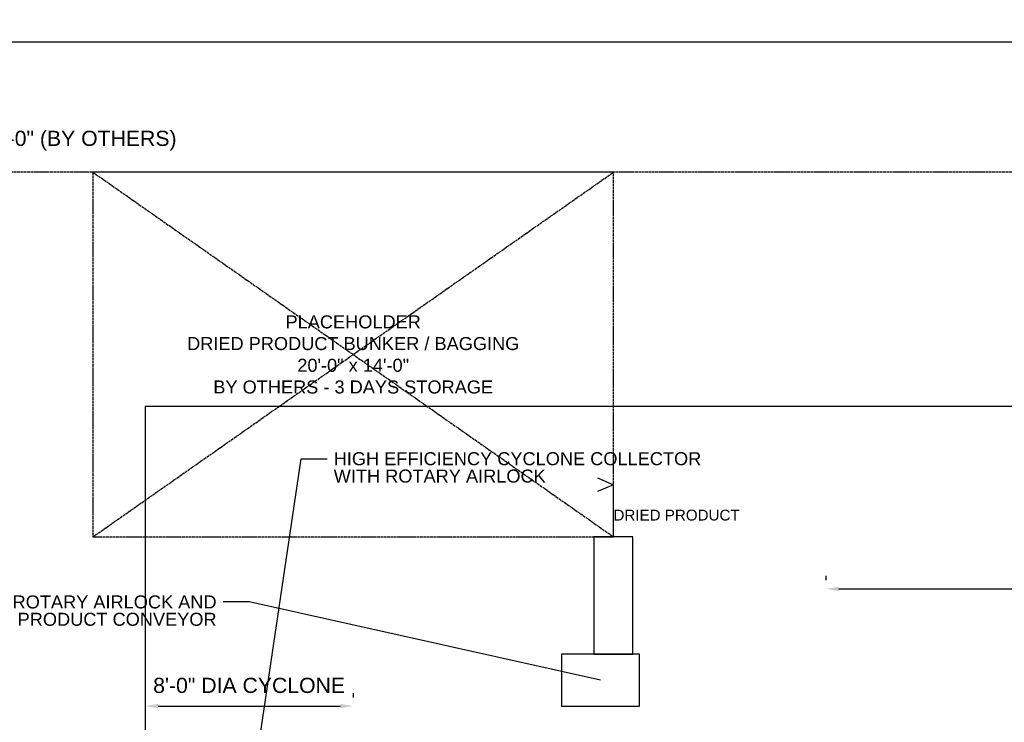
# Model space of a CAD drawing. Header units: inches. Extents: x -52 to 2304, y -1039 to 838.
# Tile 47 of 118: x 206 to 660, y 515 to 838. Entities that reach past the tile are written whole.
import ezdxf
from ezdxf.enums import TextEntityAlignment as Align

# ---------------------------------------------------------------- set-up
doc = ezdxf.new("R2010")
doc.units = ezdxf.units.IN
doc.header["$MEASUREMENT"] = 0
doc.linetypes.add('DASHED', pattern=[1.524, 1.27, -0.254])
doc.linetypes.add('DASHED2', pattern=[0.762, 0.635, -0.127])
for name, color, linetype in [('CLEARANCE', 9, 'DASHED2'), ('DIMENSIONS', 2, 'Continuous'), ('EQUIPMENT', 4, 'Continuous'), ('FLOW', 3, 'Continuous'), ('PAD', 8, 'DASHED'), ('PLACEHOLDER', 1, 'DASHED'), ('PLACEHOLDER-TEXT', 1, 'Continuous'), ('TEXT', 7, 'Continuous')]:
    doc.layers.add(name, color=color, linetype=linetype)
doc.styles.add('MCE', font='arial.ttf')
doc.styles.add('OpenSansCondensed-Light', font='OpenSansCondensed-Light.ttf')
doc.dimstyles.new('EZDXF', dxfattribs={"dimtxt": 0.25, "dimasz": 0.175, "dimexe": 0.375, "dimexo": 0.125, "dimgap": 0.1, "dimtad": 1, "dimlfac": 100, "dimzin": 12, "dimdsep": 46, "dimtxsty": 'OpenSansCondensed-Light', "dimblk": 'ARCHTICK', "dimcen": 2.5, "dimazin": 3, "dimtfac": 0.5, "dimtmove": 2, "dimatfit": 3})
doc.dimstyles.new('MCE', dxfattribs={"dimtxt": 7, "dimasz": 6, "dimexe": 4, "dimexo": 6, "dimgap": 2, "dimtad": 1, "dimdec": 0, "dimlunit": 4, "dimtxsty": 'MCE', "dimcen": 2.5, "dimclrt": 2, "dimazin": 3, "dimtfac": 1, "dimtmove": 0, "dimatfit": 3})

# ---------------------------------------------------------------- blocks, each defined once
blk = doc.blocks.new('_ARCHTICK')
at = {"color": 0, "linetype": 'BYBLOCK', "const_width": 0.15}
blk.add_lwpolyline([(-0.5, -0.5), (0.5, 0.5)], dxfattribs=at)

msp = doc.modelspace()

# ---------------------------------------------------------------- linework, layer by layer
at = {"layer": 'CLEARANCE'}
msp.add_lwpolyline([(264, 228), (1502.628, 228), (1502.628, 660), (264, 660)], close=True, dxfattribs=at)
at = {"layer": 'EQUIPMENT'}
for points in [[(471, 546), (489, 546), (489, 600), (471, 600)], [(456, 522), (492, 522), (492, 546), (456, 546)]]:
    msp.add_lwpolyline(points, close=True, dxfattribs=at)
at = {"layer": 'FLOW'}
for points in [[(472.632, 627.115), (480, 624), (472.632, 620.885)], [(480, 600), (480, 624), (480, 624)]]:
    msp.add_lwpolyline(points, dxfattribs=at)
at = {"layer": 'PAD'}
msp.add_lwpolyline([(0, 0), (1488, 0), (1488, 768), (0, 768)], close=True, dxfattribs=at)
at = {"layer": 'PLACEHOLDER'}
for p, q in [((240, 600), (480, 768)), ((240, 768), (480, 600))]:
    msp.add_line(p, q, dxfattribs=at)
msp.add_lwpolyline([(240, 600), (480, 600), (480, 768), (240, 768)], close=True, dxfattribs=at)

# ---------------------------------------------------------------- texts
at = {"layer": 'FLOW', "style": 'MCE'}
msp.add_text('DRIED PRODUCT', height=5, dxfattribs=at).set_placement((480, 606), align=Align.BOTTOM_LEFT)
at = {"layer": 'PLACEHOLDER-TEXT', "insert": (360, 684), "char_height": 6, "width": 234, "attachment_point": 5, "style": 'MCE'}
msp.add_mtext('PLACEHOLDER\\PDRIED PRODUCT BUNKER / BAGGING\\P20\'-0" x 14\'-0"\\PBY OTHERS - 3 DAYS STORAGE', dxfattribs=at)
at = {"layer": 'TEXT', "style": 'MCE'}
msp.add_text('CONCRETE EQUIPMENT PAD 124\'-0" x 64\'-0" (BY OTHERS)', height=7, dxfattribs=at).set_placement((6, 778), align=Align.BOTTOM_LEFT)
for s, p in [('HIGH EFFICIENCY CYCLONE COLLECTOR', (351, 636)), ('WITH ROTARY AIRLOCK', (351, 628))]:
    msp.add_text(s, height=6, dxfattribs=at).set_placement(p, align=Align.MIDDLE_LEFT)
for s, p in [('ROTARY AIRLOCK AND', (297, 570)), ('PRODUCT CONVEYOR', (297, 562))]:
    msp.add_text(s, height=6, dxfattribs=at).set_placement(p, align=Align.MIDDLE_RIGHT)

# ---------------------------------------------------------------- dimensions: what is measured, and where the dimension line sits
at = {"layer": 'DIMENSIONS'}
for base, p1, p2, text in [((0, 828), (0, 828), (1488, 828), '124\'-0"'), ((578, 576), (578, 576), (1043, 576), '40\'-0" DRUM'), ((264, 522), (264, 522), (360, 522), '8\'-0" DIA CYCLONE')]:
    msp.add_linear_dim(base=base, p1=p1, p2=p2, text=text, dimstyle='MCE', dxfattribs=at).render()

# ---------------------------------------------------------------- leaders
at = {"layer": 'TEXT'}
for points in [[(312, 474), (336, 636), (348, 636)], [(474, 534), (312, 570), (300, 570)]]:
    msp.add_leader(points, dimstyle='EZDXF', dxfattribs=at)

doc.saveas('drawing.dxf')
